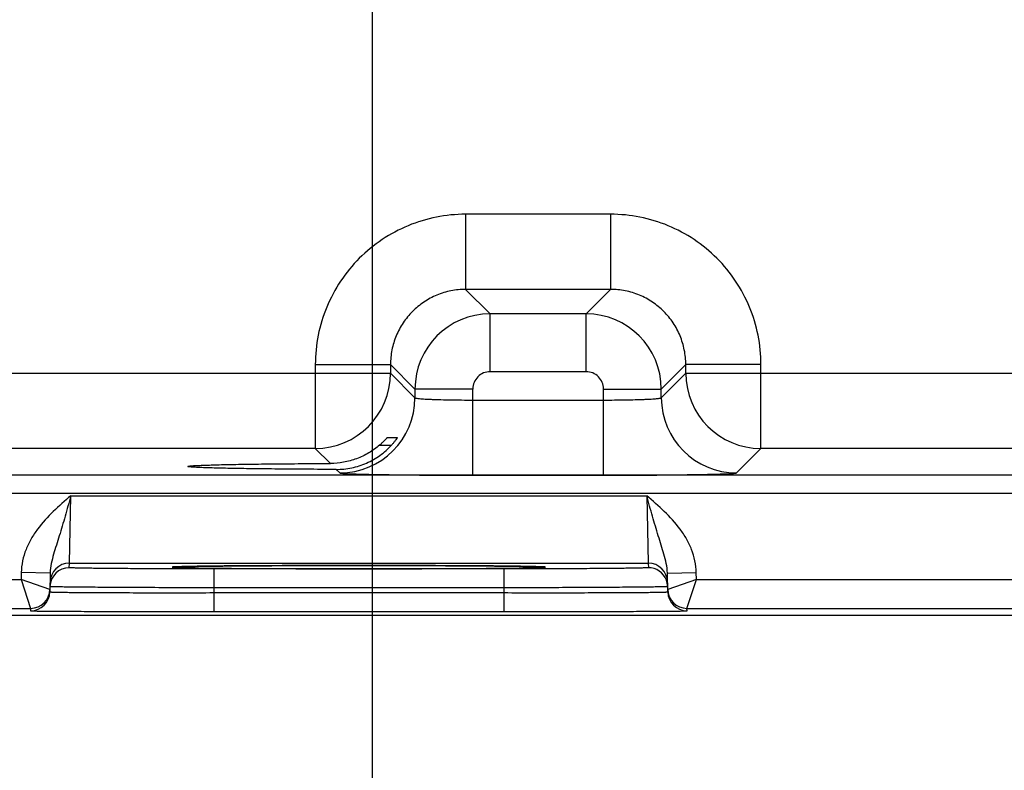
# Model space of a CAD drawing. Header units: inches. Extents: x 0 to 34, y 0 to 22.
# Tile 27 of 36: x 17.1 to 19.1, y 7.8 to 9.3. Entities that reach past the tile are written whole.
import ezdxf

# ---------------------------------------------------------------- set-up
doc = ezdxf.new("R2010")
doc.units = ezdxf.units.IN
doc.header["$LTSCALE"] = 1.87
doc.header["$MEASUREMENT"] = 0
doc.layers.get('0').update_dxf_attribs({"linetype": 'CONTINUOUS'})
doc.layers.add('DIMENSIONS', color=7, linetype='CONTINUOUS')
doc.styles.get("Standard").update_dxf_attribs({"font": 'txt', "width": 0.8})
doc.dimstyles.new('DIMSTYLE_1', dxfattribs={"dimtxt": 0.125, "dimasz": 0.18, "dimexe": 0.125, "dimexo": 0.0625, "dimgap": 0.03125, "dimtad": 0, "dimtih": 1, "dimtoh": 1, "dimlfac": 0.5, "dimzin": 4, "dimdsep": 46, "dimtxsty": 'STANDARD', "dimblk": '_FILLED', "dimblk1": '_FILLED', "dimblk2": '_FILLED', "dimcen": 0.09, "dimazin": 1, "dimtp": 0.001, "dimtm": 0.001, "dimtfac": 1, "dimtofl": 0, "dimtmove": 0, "dimatfit": 3, "dimldrblk": '_FILLED', "dimfxl": 1, "dimtolj": 1, "dimtzin": 4, "dimarcsym": 0})
doc.dimstyles.new('DIMSTYLE_2', dxfattribs={"dimtxt": 0.125, "dimasz": 0.18, "dimexe": 0.125, "dimexo": 0.0625, "dimgap": 0.03125, "dimtad": 0, "dimtih": 1, "dimtoh": 1, "dimlfac": 0.5, "dimzin": 4, "dimdsep": 46, "dimtxsty": 'STANDARD', "dimblk": '_FILLED', "dimblk1": '_FILLED', "dimblk2": '_FILLED', "dimcen": 0.09, "dimazin": 1, "dimtfac": 1, "dimtofl": 0, "dimtmove": 0, "dimatfit": 3, "dimldrblk": '_FILLED', "dimfxl": 1, "dimtolj": 1, "dimtzin": 4, "dimarcsym": 0})

# ---------------------------------------------------------------- blocks, each defined once
blk = doc.blocks.new('*D11')
at = {"layer": 'DIMENSIONS', "color": 2, "linetype": 'CONTINUOUS'}
blk.add_line((17.8082, 10.0263), (17.8082, 7.3852), dxfattribs=at)
at = {"layer": 'DIMENSIONS', "color": 2, "linetype": 'CONTINUOUS', "insert": (17.7457, 7.3227), "char_height": 0.125, "width": 1.225, "attachment_point": 3, "rotation": 90, "line_spacing_factor": 0.9}
blk.add_mtext('4.68{\\ftxt.shx;\\W1.000000;\\H0.125000; }[118.7]', dxfattribs=at)
blk = doc.blocks.new('_FILLED')
at = {"color": 0, "linetype": 'BYBLOCK'}
blk.add_solid([(0, 0), (-1, 0.174), (-1, -0.174)], dxfattribs=at)
blk = doc.blocks.new('*D12')
at = {"layer": 'DIMENSIONS', "color": 2, "linetype": 'CONTINUOUS'}
blk.add_line((20.9743, 10.4883), (20.9743, 7.3852), dxfattribs=at)
at = {"layer": 'DIMENSIONS', "color": 2, "linetype": 'CONTINUOUS', "insert": (20.9118, 7.3227), "char_height": 0.125, "width": 1.025, "attachment_point": 3, "rotation": 90, "line_spacing_factor": 0.9}
blk.add_mtext('6.26{\\ftxt.shx;\\W1.000000;\\H0.125000; }[159]', dxfattribs=at)
blk = doc.blocks.new('*D14')
at = {"layer": 'DIMENSIONS', "color": 2, "linetype": 'CONTINUOUS'}
blk.add_line((10.5325, 8.0728), (7.6467, 8.0728), dxfattribs=at)
at = {"layer": 'DIMENSIONS', "color": 2, "linetype": 'CONTINUOUS', "insert": (7.5842, 8.1353), "char_height": 0.125, "width": 0.725, "attachment_point": 3, "line_spacing_factor": 0.9}
blk.add_mtext('.00{\\ftxt.shx;\\W1.000000;\\H0.125000; }[0]', dxfattribs=at)
blk = doc.blocks.new('*D31')
at = {"layer": 'DIMENSIONS', "color": 2, "linetype": 'CONTINUOUS'}
blk.add_line((19.9182, 10.0263), (19.9182, 7.3852), dxfattribs=at)
at = {"layer": 'DIMENSIONS', "color": 2, "linetype": 'CONTINUOUS', "insert": (19.8557, 7.3227), "char_height": 0.125, "width": 1.225, "attachment_point": 3, "rotation": 90, "line_spacing_factor": 0.9}
blk.add_mtext('5.73{\\ftxt.shx;\\W1.000000;\\H0.125000; }[145.5]', dxfattribs=at)
blk = doc.blocks.new('*D32')
at = {"layer": 'DIMENSIONS', "color": 2, "linetype": 'CONTINUOUS'}
blk.add_line((22.0282, 10.0263), (22.0282, 7.3852), dxfattribs=at)
at = {"layer": 'DIMENSIONS', "color": 2, "linetype": 'CONTINUOUS', "insert": (21.9657, 7.3227), "char_height": 0.125, "width": 1.225, "attachment_point": 3, "rotation": 90, "line_spacing_factor": 0.9}
blk.add_mtext('6.79{\\ftxt.shx;\\W1.000000;\\H0.125000; }[172.3]', dxfattribs=at)
blk = doc.blocks.new('*D33')
at = {"layer": 'DIMENSIONS', "color": 2, "linetype": 'CONTINUOUS'}
blk.add_line((24.1382, 10.0263), (24.1382, 7.3852), dxfattribs=at)
at = {"layer": 'DIMENSIONS', "color": 2, "linetype": 'CONTINUOUS', "insert": (24.0757, 7.3227), "char_height": 0.125, "width": 1.225, "attachment_point": 3, "rotation": 90, "line_spacing_factor": 0.9}
blk.add_mtext('7.84{\\ftxt.shx;\\W1.000000;\\H0.125000; }[199.1]', dxfattribs=at)

msp = doc.modelspace()

# ---------------------------------------------------------------- linework, layer by layer
at = {"color": 7, "linetype": 'CONTINUOUS'}
for p, q in [((18.3026, 8.905), (18.0019, 8.905)), ((18.0019, 8.905), (18.0019, 8.7491)), ((18.3026, 8.905), (18.3026, 8.7491)), ((18.3026, 8.7491), (18.0019, 8.7491)), ((18.0019, 8.7491), (18.0527, 8.6983)), ((18.3026, 8.7491), (18.2518, 8.6983)), ((18.2518, 8.6983), (18.0527, 8.6983)), ((18.0527, 8.5784), (18.0527, 8.6983)), ((18.2518, 8.5784), (18.2518, 8.6983)), ((17.69, 8.5931), (17.846, 8.5931)), ((17.69, 8.5931), (17.69, 8.4191)), ((17.846, 8.5931), (17.8967, 8.5424)), ((17.846, 8.5931), (17.846, 8.575)), ((18.4585, 8.5931), (18.4078, 8.5424)), ((18.6145, 8.5931), (18.4585, 8.5931)), ((18.4585, 8.575), (18.4585, 8.5931)), ((18.6145, 8.4191), (18.6145, 8.5931)), ((16.8169, 8.575), (17.846, 8.575)), ((17.846, 8.575), (17.8967, 8.5243)), ((18.2518, 8.5784), (18.0527, 8.5784)), ((18.4078, 8.5243), (18.4585, 8.575)), ((18.4585, 8.575), (19.956, 8.575)), ((18.0167, 8.5424), (17.8967, 8.5424)), ((17.8967, 8.5424), (17.8967, 8.5243)), ((18.0167, 8.3636), (18.0167, 8.5424)), ((18.2878, 8.5424), (18.4078, 8.5424)), ((18.2878, 8.3636), (18.2878, 8.5424)), ((18.4078, 8.5243), (18.4078, 8.5424)), ((18.0167, 8.5196), (18.2878, 8.5196)), ((17.8395, 8.4415), (17.8601, 8.4415)), ((17.8601, 8.4415), (17.86, 8.4413)), ((17.69, 8.4191), (16.9728, 8.4191)), ((17.69, 8.4191), (17.7212, 8.3879)), ((17.8234, 8.4261), (17.8481, 8.4261)), ((18.5638, 8.3683), (18.6145, 8.4191)), ((19.8, 8.4191), (18.6145, 8.4191)), ((17.7334, 8.3756), (17.7407, 8.3683)), ((25.0077, 8.3634), (16.9172, 8.3634)), ((18.0167, 8.3636), (18.2878, 8.3636)), ((25.0077, 8.3254), (16.9172, 8.3254)), ((17.1798, 8.1811), (17.1829, 8.3211)), ((17.1829, 8.3211), (18.3776, 8.3211)), ((18.3776, 8.3211), (18.3807, 8.1811)), ((17.1796, 8.1717), (17.1798, 8.1811)), ((17.1798, 8.1811), (18.3807, 8.1811)), ((17.3972, 8.1733), (17.3974, 8.1733)), ((17.3994, 8.1734), (17.4011, 8.1735)), ((17.4133, 8.1739), (17.4002, 8.1735)), ((17.4011, 8.1735), (17.4032, 8.1736)), ((17.4032, 8.1736), (17.4057, 8.1737)), ((17.4057, 8.1737), (17.4086, 8.1738)), ((17.4086, 8.1738), (17.4119, 8.1739)), ((17.4119, 8.1739), (17.4156, 8.174)), ((17.4156, 8.174), (17.4198, 8.1741)), ((17.4198, 8.1741), (17.4243, 8.1741)), ((17.4243, 8.1741), (17.4293, 8.1742)), ((17.4293, 8.1742), (17.4348, 8.1743)), ((17.4348, 8.1743), (17.4407, 8.1744)), ((17.4407, 8.1744), (17.4471, 8.1745)), ((17.4471, 8.1745), (17.4541, 8.1746)), ((17.4541, 8.1746), (17.4616, 8.1747)), ((17.4616, 8.1747), (17.4697, 8.1748)), ((17.4697, 8.1748), (17.4785, 8.1749)), ((17.4785, 8.1749), (17.488, 8.175)), ((17.488, 8.175), (17.4983, 8.1751)), ((17.4983, 8.1751), (17.5096, 8.1752)), ((17.5096, 8.1752), (17.5221, 8.1753)), ((17.5221, 8.1753), (17.5357, 8.1754)), ((17.5357, 8.1754), (17.5503, 8.1755)), ((17.5503, 8.1755), (17.5658, 8.1756)), ((17.5658, 8.1756), (17.5824, 8.1757)), ((17.5824, 8.1757), (17.6001, 8.1758)), ((17.6001, 8.1758), (17.6192, 8.1759)), ((17.6192, 8.1759), (17.6399, 8.176)), ((17.6399, 8.176), (17.6621, 8.176)), ((17.6621, 8.176), (17.685, 8.1761)), ((17.685, 8.1761), (17.7081, 8.1761)), ((17.7081, 8.1761), (17.7305, 8.1762)), ((17.7305, 8.1762), (17.7521, 8.1762)), ((17.7521, 8.1762), (17.7729, 8.1762)), ((17.7729, 8.1762), (17.7931, 8.1762)), ((17.7931, 8.1762), (17.8126, 8.1762)), ((17.8126, 8.1762), (17.8314, 8.1762)), ((17.8314, 8.1762), (17.8496, 8.1761)), ((17.8496, 8.1761), (17.8671, 8.1761)), ((17.8671, 8.1761), (17.8841, 8.1761)), ((17.8841, 8.1761), (17.9005, 8.176)), ((17.9005, 8.176), (17.9163, 8.176)), ((17.9163, 8.176), (17.9316, 8.1759)), ((17.9316, 8.1759), (17.9462, 8.1759)), ((17.9462, 8.1759), (17.9603, 8.1758)), ((17.9603, 8.1758), (17.9737, 8.1757)), ((17.9737, 8.1757), (17.9866, 8.1757)), ((17.9866, 8.1757), (17.9989, 8.1756)), ((17.9989, 8.1756), (18.0106, 8.1755)), ((18.0106, 8.1755), (18.0218, 8.1755)), ((18.0218, 8.1755), (18.0325, 8.1754)), ((18.0325, 8.1754), (18.0427, 8.1753)), ((18.0427, 8.1753), (18.0524, 8.1752)), ((18.0524, 8.1752), (18.0617, 8.1751)), ((18.0617, 8.1751), (18.0705, 8.1751)), ((18.0705, 8.1751), (18.0789, 8.175)), ((18.0789, 8.175), (18.0868, 8.1749)), ((18.0868, 8.1749), (18.0943, 8.1748)), ((18.0943, 8.1748), (18.1014, 8.1747)), ((18.1014, 8.1747), (18.1081, 8.1746)), ((18.1081, 8.1746), (18.1143, 8.1745)), ((18.1143, 8.1745), (18.1202, 8.1744)), ((18.1202, 8.1744), (18.1256, 8.1743)), ((18.1256, 8.1743), (18.1307, 8.1743)), ((18.1307, 8.1743), (18.1354, 8.1742)), ((18.1354, 8.1742), (18.1397, 8.1741)), ((18.1397, 8.1741), (18.1436, 8.174)), ((18.1436, 8.174), (18.1472, 8.1739)), ((18.1472, 8.1739), (18.1504, 8.1738)), ((18.1604, 8.1735), (18.1473, 8.1739)), ((18.1504, 8.1738), (18.1533, 8.1737)), ((18.1533, 8.1737), (18.1558, 8.1736)), ((18.1558, 8.1736), (18.1579, 8.1736)), ((18.1579, 8.1736), (18.1597, 8.1735)), ((18.3807, 8.1811), (18.3809, 8.1717)), ((17.0801, 8.1616), (17.0799, 8.1473)), ((17.1401, 8.1605), (17.0801, 8.1616)), ((17.1401, 8.1605), (17.1394, 8.1215)), ((18.081, 8.1691), (17.4795, 8.1691)), ((17.4795, 8.1691), (17.4795, 8.1298)), ((18.081, 8.1691), (18.081, 8.1298)), ((18.4204, 8.1605), (18.4804, 8.1616)), ((18.4211, 8.1215), (18.4204, 8.1605)), ((18.4806, 8.1473), (18.4804, 8.1616)), ((16.7687, 8.1473), (17.0799, 8.1473)), ((17.1395, 8.1266), (17.0799, 8.1473)), ((17.0799, 8.1473), (17.0995, 8.0873)), ((17.4795, 8.1298), (17.4793, 8.1199)), ((18.081, 8.1298), (17.4795, 8.1298)), ((18.081, 8.1298), (18.0811, 8.1199)), ((18.4806, 8.1473), (18.421, 8.1266)), ((18.461, 8.0873), (18.4806, 8.1473)), ((18.4806, 8.1473), (19.1899, 8.1473)), ((17.4793, 8.1199), (18.0811, 8.1199)), ((17.4793, 8.1199), (17.4793, 8.0806)), ((18.0811, 8.1199), (18.0811, 8.0806)), ((25.4163, 8.0728), (16.3824, 8.0728)), ((16.7687, 8.0873), (17.0995, 8.0873)), ((17.0995, 8.0873), (17.0994, 8.0822)), ((17.4793, 8.0806), (18.0811, 8.0806)), ((18.461, 8.0873), (19.2095, 8.0873)), ((18.4611, 8.0822), (18.461, 8.0873))]:
    msp.add_line(p, q, dxfattribs=at)
for points in [[(17.3974, 8.1733), (17.3977, 8.1733), (17.3982, 8.1733), (17.3988, 8.1734), (17.3994, 8.1734)], [(18.1597, 8.1735), (18.1611, 8.1734), (18.1617, 8.1734), (18.1622, 8.1733), (18.1627, 8.1733), (18.163, 8.1733), (18.1632, 8.1733)]]:
    msp.add_lwpolyline(points, dxfattribs=at)
for centre, radius, start, end in [((18.0527, 8.5423), 0.156, 90.0146, 179.9846), ((18.2518, 8.5423), 0.156, 0.0146, 89.9846), ((17.6899, 8.5751), 0.156, 270.021, 359.979), ((18.0527, 8.5424), 0.036, 89.9966, 180.0034), ((18.2518, 8.5424), 0.036, 359.9966, 90.0034), ((18.6146, 8.5751), 0.156, 180.021, 269.979), ((17.7407, 8.5244), 0.156, 270.0209, 359.9791), ((18.5638, 8.5244), 0.156, 180.0209, 269.9791), ((17.1796, 8.1317), 0.04, 89.9992, 178.9986), ((17.1798, 8.1411), 0.04, 89.9992, 178.9986), ((18.3807, 8.1411), 0.04, 1.0014, 90.0008), ((18.3809, 8.1317), 0.04, 20.7796, 90.0003), ((18.3806, 8.1317), 0.0403, 1.0723, 20.7062), ((17.0994, 8.1222), 0.04, 270.0001, 358.9994), ((17.0995, 8.1273), 0.04, 270.0018, 358.9994), ((17.0995, 8.1273), 0.04, 349.1149, 351.8231), ((17.0994, 8.1273), 0.0401, 351.8218, 358.9914), ((18.461, 8.1273), 0.0401, 181.0086, 188.1788), ((18.461, 8.1273), 0.04, 181.0006, 269.9999), ((18.4611, 8.1222), 0.04, 181.0006, 269.9999), ((18.461, 8.1273), 0.04, 188.1775, 190.8856)]:
    msp.add_arc(centre, radius, start, end, dxfattribs=at)
for points, knots in [([(18.0019, 8.905), (17.9815, 8.905), (17.9407, 8.901), (17.8818, 8.8832), (17.8275, 8.8541), (17.7799, 8.8151), (17.7409, 8.7675), (17.7119, 8.7132), (17.694, 8.6544), (17.69, 8.6135), (17.69, 8.5931)], [0, 0, 0, 0, 0.124999, 0.25, 0.375, 0.5, 0.625, 0.75, 0.875001, 1, 1, 1, 1]), ([(18.6145, 8.5931), (18.6145, 8.6135), (18.6105, 8.6544), (18.5926, 8.7132), (18.5636, 8.7675), (18.5246, 8.8151), (18.477, 8.8541), (18.4227, 8.8832), (18.3638, 8.901), (18.323, 8.905), (18.3026, 8.905)], [0, 0, 0, 0, 0.124999, 0.25, 0.375, 0.5, 0.625, 0.75, 0.875001, 1, 1, 1, 1]), ([(18.0019, 8.7491), (17.9917, 8.7491), (17.9713, 8.7471), (17.9418, 8.7382), (17.9147, 8.7236), (17.8909, 8.7041), (17.8714, 8.6803), (17.8569, 8.6532), (17.848, 8.6237), (17.846, 8.6033), (17.846, 8.5931)], [0, 0, 0, 0, 0.124991, 0.24999, 0.374994, 0.5, 0.625006, 0.75001, 0.875009, 1, 1, 1, 1]), ([(18.4585, 8.5931), (18.4585, 8.6033), (18.4565, 8.6237), (18.4476, 8.6532), (18.4331, 8.6803), (18.4136, 8.7041), (18.3898, 8.7236), (18.3627, 8.7382), (18.3332, 8.7471), (18.3128, 8.7491), (18.3026, 8.7491)], [0, 0, 0, 0, 0.124991, 0.24999, 0.374994, 0.5, 0.625006, 0.75001, 0.875009, 1, 1, 1, 1]), ([(17.8967, 8.5243), (17.8967, 8.5242), (17.897, 8.524), (17.8975, 8.5238), (17.8984, 8.5236), (17.9, 8.5232), (17.9027, 8.5229), (17.9068, 8.5224), (17.9119, 8.522), (17.9179, 8.5216), (17.9249, 8.5213), (17.9328, 8.5209), (17.9415, 8.5206), (17.9544, 8.5202), (17.9718, 8.5199), (17.9938, 8.5196), (18.009, 8.5196), (18.0167, 8.5196)], [0, 0, 0, 0, 0.0028, 0.007571, 0.014536, 0.023747, 0.048912, 0.082937, 0.125539, 0.176337, 0.234865, 0.300581, 0.372872, 0.451063, 0.622161, 0.807461, 1, 1, 1, 1]), ([(18.2878, 8.5196), (18.2955, 8.5196), (18.3107, 8.5196), (18.3327, 8.5199), (18.3501, 8.5202), (18.363, 8.5206), (18.3717, 8.5209), (18.3796, 8.5213), (18.3866, 8.5216), (18.3926, 8.522), (18.3977, 8.5224), (18.4018, 8.5229), (18.4045, 8.5232), (18.4061, 8.5236), (18.407, 8.5238), (18.4075, 8.524), (18.4078, 8.5242), (18.4078, 8.5243)], [0, 0, 0, 0, 0.192539, 0.377839, 0.548937, 0.627128, 0.699419, 0.765135, 0.823663, 0.874461, 0.917063, 0.951088, 0.976253, 0.985464, 0.992429, 0.9972, 1, 1, 1, 1]), ([(17.8234, 8.4261), (17.8244, 8.4269), (17.8263, 8.4286), (17.829, 8.4311), (17.8316, 8.4336), (17.8339, 8.4359), (17.8357, 8.4377), (17.837, 8.439), (17.8377, 8.4398), (17.8384, 8.4405), (17.8388, 8.441), (17.8391, 8.4413), (17.8393, 8.4414), (17.8394, 8.4415), (17.8394, 8.4415), (17.8395, 8.4415)], [0, 0, 0, 0, 0.173344, 0.34224, 0.503511, 0.653218, 0.785992, 0.843866, 0.894631, 0.937024, 0.969654, 0.981852, 0.991064, 0.997138, 1, 1, 1, 1]), ([(17.86, 8.4413), (17.8598, 8.441), (17.8594, 8.4403), (17.8581, 8.4383), (17.8557, 8.4351), (17.8522, 8.4307), (17.8496, 8.4276), (17.8481, 8.4261)], [0, 0, 0, 0, 0.049819, 0.131889, 0.368246, 0.667482, 1, 1, 1, 1]), ([(17.8234, 8.4261), (17.8164, 8.42), (17.8012, 8.4091), (17.7759, 8.397), (17.749, 8.3896), (17.7304, 8.3879), (17.7212, 8.3879)], [0, 0, 0, 0, 0.249956, 0.50066, 0.751197, 1, 1, 1, 1]), ([(17.7334, 8.3756), (17.7442, 8.3756), (17.7657, 8.3778), (17.7966, 8.3877), (17.8248, 8.4038), (17.8409, 8.4182), (17.8481, 8.4261)], [0, 0, 0, 0, 0.25004, 0.500978, 0.751113, 1, 1, 1, 1]), ([(17.4259, 8.3818), (17.4259, 8.3818), (17.426, 8.382), (17.4265, 8.3821), (17.4275, 8.3824), (17.4292, 8.3826), (17.4316, 8.3829), (17.4346, 8.3831), (17.4383, 8.3834), (17.4427, 8.3837), (17.4498, 8.384), (17.4603, 8.3844), (17.4747, 8.3849), (17.4914, 8.3854), (17.5103, 8.3858), (17.5314, 8.3862), (17.5543, 8.3865), (17.579, 8.3869), (17.6148, 8.3873), (17.6624, 8.3876), (17.7012, 8.3878), (17.7212, 8.3879)], [0, 0, 0, 0, 0.000546, 0.001529, 0.005113, 0.010953, 0.019064, 0.029439, 0.042054, 0.056878, 0.073883, 0.114342, 0.163161, 0.219936, 0.284205, 0.355522, 0.433341, 0.517028, 0.605954, 0.796805, 1, 1, 1, 1]), ([(17.7334, 8.3756), (17.7127, 8.3757), (17.6725, 8.3758), (17.6232, 8.3762), (17.5859, 8.3766), (17.5602, 8.3769), (17.5363, 8.3773), (17.5143, 8.3777), (17.4945, 8.3781), (17.4769, 8.3786), (17.4619, 8.379), (17.4509, 8.3795), (17.4435, 8.3798), (17.4389, 8.3801), (17.435, 8.3804), (17.4318, 8.3806), (17.4293, 8.3809), (17.4275, 8.3812), (17.4265, 8.3814), (17.426, 8.3816), (17.4259, 8.3817), (17.4259, 8.3818)], [0, 0, 0, 0, 0.201687, 0.391972, 0.480885, 0.564696, 0.642724, 0.714312, 0.778901, 0.835998, 0.885101, 0.925812, 0.942932, 0.957853, 0.97054, 0.980957, 0.989089, 0.994929, 0.998498, 0.999468, 1, 1, 1, 1]), ([(17.7407, 8.3683), (17.7408, 8.3683), (17.741, 8.3682), (17.7416, 8.368), (17.7427, 8.3678), (17.7446, 8.3676), (17.7471, 8.3674), (17.7502, 8.3672), (17.754, 8.3669), (17.7583, 8.3667), (17.7654, 8.3664), (17.7756, 8.3661), (17.7896, 8.3657), (17.8057, 8.3653), (17.8238, 8.365), (17.8438, 8.3647), (17.8653, 8.3644), (17.8883, 8.3641), (17.9212, 8.3639), (17.9641, 8.3637), (17.9989, 8.3636), (18.0167, 8.3636)], [0, 0, 0, 0, 0.000833, 0.002206, 0.006659, 0.013424, 0.022497, 0.033865, 0.047502, 0.063379, 0.081459, 0.124054, 0.174892, 0.233496, 0.299314, 0.37173, 0.450061, 0.533571, 0.621474, 0.807113, 1, 1, 1, 1]), ([(18.2878, 8.3636), (18.3056, 8.3636), (18.3404, 8.3637), (18.3833, 8.3639), (18.4162, 8.3641), (18.4392, 8.3644), (18.4607, 8.3647), (18.4807, 8.365), (18.4988, 8.3653), (18.5149, 8.3657), (18.5289, 8.3661), (18.5391, 8.3664), (18.5462, 8.3667), (18.5506, 8.3669), (18.5543, 8.3672), (18.5574, 8.3674), (18.5599, 8.3676), (18.5618, 8.3678), (18.5629, 8.368), (18.5635, 8.3682), (18.5637, 8.3683), (18.5638, 8.3683)], [0, 0, 0, 0, 0.192887, 0.378526, 0.466429, 0.549939, 0.62827, 0.700686, 0.766504, 0.825108, 0.875946, 0.918541, 0.936621, 0.952498, 0.966135, 0.977503, 0.986576, 0.993341, 0.997794, 0.999167, 1, 1, 1, 1]), ([(17.1829, 8.3211), (17.1705, 8.3104), (17.1458, 8.2891), (17.118, 8.259), (17.1, 8.2317), (17.0893, 8.2096), (17.0821, 8.1861), (17.0802, 8.1697), (17.0801, 8.1616)], [0, 0, 0, 0, 0.250107, 0.500012, 0.625054, 0.750068, 0.87505, 1, 1, 1, 1]), ([(17.1829, 8.3211), (17.1809, 8.3139), (17.177, 8.2996), (17.1692, 8.2718), (17.1612, 8.2447), (17.1529, 8.2186), (17.147, 8.1996), (17.142, 8.1804), (17.1402, 8.1672), (17.1401, 8.1605)], [0, 0, 0, 0, 0.134218, 0.266709, 0.521449, 0.642959, 0.761737, 0.879896, 1, 1, 1, 1]), ([(18.4804, 8.1616), (18.4802, 8.1697), (18.4783, 8.1861), (18.4712, 8.2096), (18.4605, 8.2317), (18.4425, 8.259), (18.4146, 8.2891), (18.3899, 8.3104), (18.3776, 8.3211)], [0, 0, 0, 0, 0.12495, 0.249932, 0.374946, 0.499988, 0.749893, 1, 1, 1, 1]), ([(18.4204, 8.1605), (18.4203, 8.1672), (18.4185, 8.1804), (18.4134, 8.1996), (18.4076, 8.2186), (18.3993, 8.2447), (18.3912, 8.2718), (18.3835, 8.2996), (18.3795, 8.3139), (18.3776, 8.3211)], [0, 0, 0, 0, 0.120104, 0.238263, 0.357041, 0.478551, 0.733291, 0.865782, 1, 1, 1, 1]), ([(17.4795, 8.1691), (17.46, 8.1691), (17.4217, 8.1692), (17.3746, 8.1693), (17.3386, 8.1694), (17.3134, 8.1696), (17.2898, 8.1697), (17.2681, 8.1699), (17.2484, 8.1701), (17.2309, 8.1703), (17.2178, 8.1705), (17.2086, 8.1706), (17.2026, 8.1707), (17.1973, 8.1709), (17.1927, 8.171), (17.1888, 8.1711), (17.1856, 8.1712), (17.1833, 8.1713), (17.1819, 8.1714), (17.1811, 8.1715), (17.1805, 8.1715), (17.18, 8.1716), (17.1798, 8.1717), (17.1796, 8.1717), (17.1796, 8.1717)], [0, 0, 0, 0, 0.195093, 0.382688, 0.4714, 0.555569, 0.634386, 0.70709, 0.77298, 0.831424, 0.881858, 0.903917, 0.923799, 0.941455, 0.956844, 0.969929, 0.980679, 0.989069, 0.992374, 0.995082, 0.997194, 0.998709, 0.999633, 1, 1, 1, 1]), ([(17.4002, 8.1735), (17.3991, 8.1734), (17.3976, 8.1734), (17.3957, 8.1732), (17.3947, 8.1732), (17.3939, 8.1731), (17.3933, 8.173), (17.393, 8.1729), (17.3928, 8.1729), (17.3928, 8.1728)], [0, 0, 0, 0, 0.434014, 0.60498, 0.745139, 0.854442, 0.932943, 0.980898, 1, 1, 1, 1]), ([(17.3928, 8.1728), (17.3928, 8.1728), (17.393, 8.1727), (17.3933, 8.1726), (17.3939, 8.1726), (17.3947, 8.1725), (17.3957, 8.1724), (17.3975, 8.1723), (17.399, 8.1722), (17.4001, 8.1722)], [0, 0, 0, 0, 0.019133, 0.067065, 0.145526, 0.254795, 0.394938, 0.565909, 1, 1, 1, 1]), ([(17.4001, 8.1722), (17.4062, 8.1719), (17.4221, 8.1715), (17.4509, 8.171), (17.4895, 8.1706), (17.5366, 8.1702), (17.5909, 8.1699), (17.673, 8.1695), (17.7802, 8.1694), (17.8875, 8.1695), (17.9695, 8.1699), (18.0238, 8.1702), (18.071, 8.1706), (18.1095, 8.171), (18.1384, 8.1715), (18.1542, 8.1719), (18.1604, 8.1722)], [0, 0, 0, 0, 0.024286, 0.062595, 0.113812, 0.176419, 0.248572, 0.328145, 0.500002, 0.671859, 0.751431, 0.823584, 0.88619, 0.937406, 0.975714, 1, 1, 1, 1]), ([(18.1473, 8.1739), (18.1394, 8.1741), (18.1209, 8.1745), (18.0738, 8.1751), (17.9989, 8.1757), (17.8952, 8.1761), (17.7804, 8.1763), (17.6655, 8.1761), (17.5617, 8.1757), (17.4868, 8.1751), (17.4397, 8.1745), (17.4212, 8.1741), (17.4133, 8.1739)], [0, 0, 0, 0, 0.032236, 0.075768, 0.192263, 0.338305, 0.499876, 0.661464, 0.807557, 0.924131, 0.967712, 1, 1, 1, 1]), ([(18.3809, 8.1717), (18.3809, 8.1717), (18.3807, 8.1717), (18.3805, 8.1716), (18.38, 8.1715), (18.3794, 8.1715), (18.3786, 8.1714), (18.3771, 8.1713), (18.3749, 8.1712), (18.3717, 8.1711), (18.3677, 8.171), (18.3631, 8.1709), (18.3578, 8.1707), (18.3519, 8.1706), (18.3427, 8.1705), (18.3296, 8.1703), (18.3121, 8.1701), (18.2924, 8.1699), (18.2707, 8.1697), (18.2471, 8.1696), (18.2219, 8.1694), (18.1859, 8.1693), (18.1387, 8.1692), (18.1005, 8.1691), (18.081, 8.1691)], [0, 0, 0, 0, 0.000367, 0.001291, 0.002806, 0.004918, 0.007626, 0.010931, 0.019321, 0.030071, 0.043156, 0.058545, 0.076201, 0.096083, 0.118142, 0.168576, 0.22702, 0.29291, 0.365614, 0.444431, 0.5286, 0.617312, 0.804907, 1, 1, 1, 1]), ([(18.1677, 8.1728), (18.1677, 8.1729), (18.1675, 8.1729), (18.1672, 8.173), (18.1666, 8.1731), (18.1658, 8.1732), (18.1648, 8.1732), (18.1629, 8.1734), (18.1615, 8.1734), (18.1604, 8.1735)], [0, 0, 0, 0, 0.01914, 0.067086, 0.145565, 0.254848, 0.394999, 0.565968, 1, 1, 1, 1]), ([(18.1604, 8.1722), (18.1614, 8.1722), (18.1629, 8.1723), (18.1648, 8.1724), (18.1658, 8.1725), (18.1666, 8.1726), (18.1672, 8.1726), (18.1675, 8.1727), (18.1677, 8.1728), (18.1677, 8.1728)], [0, 0, 0, 0, 0.434093, 0.605065, 0.745208, 0.854475, 0.932936, 0.980866, 1, 1, 1, 1]), ([(17.4795, 8.1298), (17.4574, 8.1299), (17.414, 8.13), (17.3606, 8.1302), (17.3198, 8.1304), (17.2912, 8.1305), (17.2645, 8.1307), (17.2399, 8.1309), (17.2176, 8.1311), (17.1978, 8.1312), (17.1829, 8.1314), (17.1725, 8.1315), (17.1657, 8.1316), (17.1597, 8.1317), (17.1545, 8.1318), (17.15, 8.1319), (17.1468, 8.132), (17.1447, 8.1321), (17.1433, 8.1321), (17.1422, 8.1322), (17.1413, 8.1322), (17.1406, 8.1323), (17.1401, 8.1323), (17.1398, 8.1324), (17.1396, 8.1324), (17.1396, 8.1324)], [0, 0, 0, 0, 0.195105, 0.382709, 0.471426, 0.555601, 0.634423, 0.707133, 0.773029, 0.831479, 0.881919, 0.90398, 0.923864, 0.941522, 0.956913, 0.969998, 0.980748, 0.985238, 0.989136, 0.992438, 0.995144, 0.997251, 0.998759, 0.99967, 1, 1, 1, 1]), ([(18.4209, 8.1324), (18.4209, 8.1324), (18.4207, 8.1324), (18.4204, 8.1323), (18.4199, 8.1323), (18.4192, 8.1322), (18.4182, 8.1322), (18.4171, 8.1321), (18.4158, 8.1321), (18.4136, 8.132), (18.4104, 8.1319), (18.406, 8.1318), (18.4008, 8.1317), (18.3948, 8.1316), (18.388, 8.1315), (18.3775, 8.1314), (18.3627, 8.1312), (18.3429, 8.1311), (18.3206, 8.1309), (18.2959, 8.1307), (18.2692, 8.1305), (18.2407, 8.1304), (18.1999, 8.1302), (18.1464, 8.13), (18.1031, 8.1299), (18.081, 8.1298)], [0, 0, 0, 0, 0.00033, 0.001241, 0.002749, 0.004856, 0.007562, 0.010864, 0.014762, 0.019252, 0.030002, 0.043087, 0.058477, 0.076135, 0.096019, 0.118081, 0.168521, 0.22697, 0.292867, 0.365576, 0.444398, 0.528573, 0.61729, 0.804895, 1, 1, 1, 1]), ([(17.1394, 8.1215), (17.1394, 8.1215), (17.1396, 8.1215), (17.1399, 8.1214), (17.1404, 8.1214), (17.1411, 8.1213), (17.142, 8.1213), (17.1431, 8.1212), (17.1445, 8.1211), (17.1466, 8.1211), (17.1498, 8.121), (17.1543, 8.1209), (17.1595, 8.1208), (17.1655, 8.1207), (17.1723, 8.1206), (17.1827, 8.1205), (17.1976, 8.1203), (17.2174, 8.1202), (17.2397, 8.1201), (17.2644, 8.12), (17.2911, 8.1199), (17.3196, 8.1198), (17.3604, 8.1198), (17.4139, 8.1198), (17.4572, 8.1198), (17.4793, 8.1199)], [0, 0, 0, 0, 0.000343, 0.001258, 0.002769, 0.004877, 0.007583, 0.010885, 0.014783, 0.019273, 0.030023, 0.043107, 0.058497, 0.076154, 0.096037, 0.118098, 0.168537, 0.226986, 0.292882, 0.365592, 0.444414, 0.528588, 0.617304, 0.804905, 1, 1, 1, 1]), ([(18.0811, 8.1199), (18.1032, 8.1198), (18.1466, 8.1198), (18.2, 8.1198), (18.2409, 8.1198), (18.2694, 8.1199), (18.2961, 8.12), (18.3208, 8.1201), (18.3431, 8.1202), (18.3629, 8.1203), (18.3777, 8.1205), (18.3882, 8.1206), (18.395, 8.1207), (18.401, 8.1208), (18.4062, 8.1209), (18.4106, 8.121), (18.4138, 8.1211), (18.416, 8.1211), (18.4173, 8.1212), (18.4184, 8.1213), (18.4194, 8.1213), (18.4201, 8.1214), (18.4206, 8.1214), (18.4209, 8.1215), (18.4211, 8.1215), (18.4211, 8.1215)], [0, 0, 0, 0, 0.195095, 0.382696, 0.471412, 0.555586, 0.634408, 0.707117, 0.773014, 0.831463, 0.881902, 0.903963, 0.923846, 0.941503, 0.956893, 0.969977, 0.980727, 0.985217, 0.989115, 0.992417, 0.995123, 0.997231, 0.998742, 0.999657, 1, 1, 1, 1]), ([(17.0994, 8.0822), (17.0994, 8.0822), (17.0995, 8.0822), (17.0995, 8.0822), (17.0997, 8.0822), (17.1, 8.0821), (17.1005, 8.0821), (17.1013, 8.0821), (17.1023, 8.082), (17.1036, 8.082), (17.1051, 8.082), (17.1075, 8.0819), (17.1111, 8.0818), (17.1161, 8.0818), (17.1219, 8.0817), (17.1286, 8.0816), (17.1362, 8.0815), (17.1479, 8.0814), (17.1644, 8.0813), (17.1866, 8.0812), (17.2115, 8.0811), (17.2391, 8.081), (17.2689, 8.0809), (17.3008, 8.0808), (17.3344, 8.0807), (17.3694, 8.0807), (17.4179, 8.0806), (17.4546, 8.0806), (17.4793, 8.0806)], [0, 0, 0, 0, 0.000092, 0.000323, 0.000702, 0.001231, 0.002737, 0.004843, 0.007547, 0.010849, 0.014746, 0.019237, 0.029987, 0.043072, 0.058464, 0.076123, 0.096008, 0.118071, 0.168514, 0.226966, 0.292866, 0.365578, 0.444402, 0.528578, 0.617296, 0.7097, 0.8049, 1, 1, 1, 1]), ([(18.0811, 8.0806), (18.1058, 8.0806), (18.1426, 8.0806), (18.1911, 8.0807), (18.2261, 8.0807), (18.2597, 8.0808), (18.2916, 8.0809), (18.3214, 8.081), (18.3489, 8.0811), (18.3739, 8.0812), (18.396, 8.0813), (18.4126, 8.0814), (18.4243, 8.0815), (18.4319, 8.0816), (18.4386, 8.0817), (18.4444, 8.0818), (18.4494, 8.0818), (18.453, 8.0819), (18.4554, 8.082), (18.4569, 8.082), (18.4581, 8.082), (18.4592, 8.0821), (18.46, 8.0821), (18.4605, 8.0821), (18.4608, 8.0822), (18.4609, 8.0822), (18.461, 8.0822), (18.4611, 8.0822), (18.4611, 8.0822)], [0, 0, 0, 0, 0.1951, 0.2903, 0.382704, 0.471422, 0.555598, 0.634422, 0.707134, 0.773034, 0.831486, 0.881929, 0.903992, 0.923877, 0.941536, 0.956928, 0.970013, 0.980763, 0.985254, 0.989151, 0.992453, 0.995157, 0.997263, 0.998769, 0.999298, 0.999677, 0.999908, 1, 1, 1, 1])]:
    msp.add_open_spline(points, degree=3, knots=knots, dxfattribs=at)

# ---------------------------------------------------------------- dimensions: what is measured, and where the dimension line sits
at = {"layer": 'DIMENSIONS', "color": 2, "linetype": 'CONTINUOUS'}
for feature_location, offset, dtype, origin, dimstyle, picture, middle in [((20.9743, 10.4883), (0, -3.1031), 1, (8.4582, 10.5508), 'DIMSTYLE_1', '*D12', (20.9743, 6.8102)), ((17.80824, 10.02628), (0, -2.64108), 1, (8.4582, 10.08878), 'DIMSTYLE_1', '*D11', (17.80824, 6.7102)), ((19.9182, 10.0263), (0, -2.6411), 1, (8.4582, 10.0888), 'DIMSTYLE_1', '*D31', (19.9182, 6.7102)), ((22.02824, 10.02628), (0, -2.64108), 1, (8.4582, 10.08878), 'DIMSTYLE_1', '*D32', (22.02824, 6.7102)), ((24.1382, 10.0263), (0, -2.6411), 1, (8.4582, 10.0888), 'DIMSTYLE_1', '*D33', (24.1382, 6.7102)), ((10.5324586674, 8.0727851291), (-2.8857770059, 0), 0, (25.4162819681, 8.0727851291), 'DIMSTYLE_2', '*D14', (7.2216816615, 8.0727851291))]:
    dim = msp.add_ordinate_dim(feature_location=feature_location, offset=offset, dtype=dtype, origin=origin, dimstyle=dimstyle, dxfattribs=at)
    dim.commit()
    dim.dimension.update_dxf_attribs({"geometry": picture, "text_midpoint": middle})

doc.saveas('drawing.dxf')
